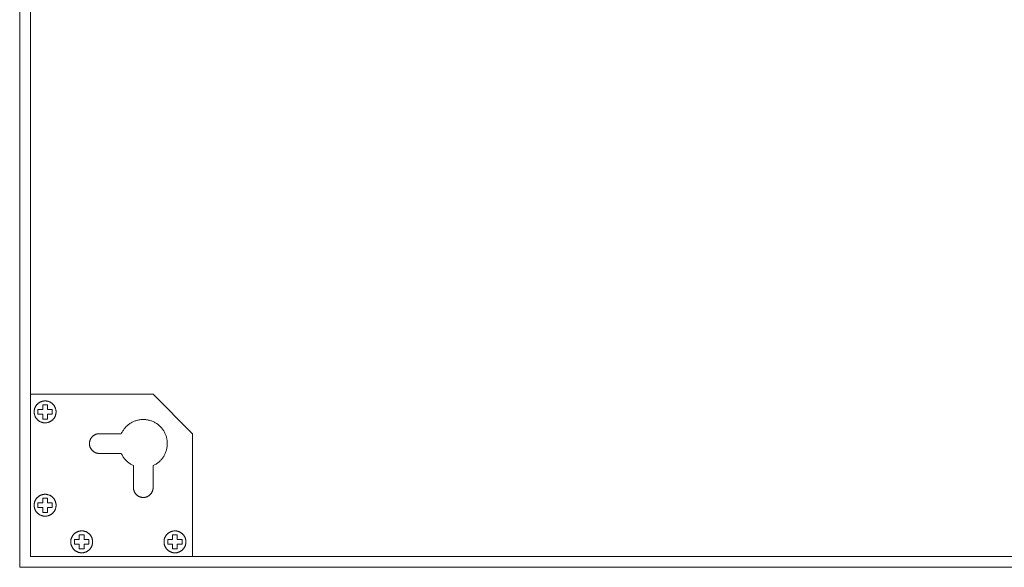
# Model space of a CAD drawing. Header units: millimetres. Extents: x -2430 to -1176, y -900 to 256.
# Tile 2 of 5: x -1626 to -1401, y -744 to -619. Entities that reach past the tile are written whole.
import ezdxf

# ---------------------------------------------------------------- set-up
doc = ezdxf.new("R2010")
doc.units = ezdxf.units.MM
doc.layers.add('Default', color=7, linetype='Continuous', lineweight=15, true_color=0x000000)
doc.layers.add('Make2D$visible$lines', color=7, linetype='Continuous', lineweight=15, true_color=0x000000)

msp = doc.modelspace()

# ---------------------------------------------------------------- linework, layer by layer
at = {"layer": 'Default'}
for p, q in [((-1623.85, 253.54), (-1623.85, -741.46)), ((-1623.85, -704.46), (-1595.85, -704.46)), ((-1622.11, -706.53), (-1622.04, -706.48)), ((-1622.04, -706.48), (-1621.97, -706.43)), ((-1621.97, -706.43), (-1621.9, -706.38)), ((-1621.9, -706.38), (-1621.82, -706.34)), ((-1621.82, -706.34), (-1621.75, -706.29)), ((-1621.75, -706.29), (-1621.67, -706.25)), ((-1621.67, -706.25), (-1621.59, -706.22)), ((-1621.59, -706.22), (-1621.51, -706.18)), ((-1621.51, -706.18), (-1621.43, -706.15)), ((-1621.43, -706.15), (-1621.35, -706.12)), ((-1621.35, -706.12), (-1621.27, -706.09)), ((-1621.27, -706.09), (-1621.18, -706.07)), ((-1621.18, -706.07), (-1621.1, -706.05)), ((-1621.1, -706.05), (-1621.02, -706.03)), ((-1621.02, -706.03), (-1620.93, -706.01)), ((-1620.93, -706.01), (-1620.84, -706)), ((-1620.84, -706), (-1620.76, -705.99)), ((-1620.76, -705.99), (-1620.67, -705.99)), ((-1620.67, -705.99), (-1620.58, -705.98)), ((-1620.58, -705.98), (-1620.5, -705.98)), ((-1620.5, -705.98), (-1620.41, -705.99)), ((-1620.41, -705.99), (-1620.32, -705.99)), ((-1620.32, -705.99), (-1620.24, -706)), ((-1620.24, -706), (-1620.15, -706.01)), ((-1620.15, -706.01), (-1620.07, -706.03)), ((-1620.07, -706.03), (-1619.98, -706.05)), ((-1619.98, -706.05), (-1619.9, -706.07)), ((-1619.9, -706.07), (-1619.81, -706.09)), ((-1619.81, -706.09), (-1619.73, -706.12)), ((-1619.73, -706.12), (-1619.65, -706.15)), ((-1619.65, -706.15), (-1619.57, -706.18)), ((-1619.57, -706.18), (-1619.49, -706.22)), ((-1619.49, -706.22), (-1619.41, -706.25)), ((-1619.41, -706.25), (-1619.34, -706.29)), ((-1619.34, -706.29), (-1619.26, -706.34)), ((-1619.26, -706.34), (-1619.19, -706.38)), ((-1619.19, -706.38), (-1619.11, -706.43)), ((-1619.11, -706.43), (-1619.04, -706.48)), ((-1619.04, -706.48), (-1618.98, -706.53)), ((-1595.85, -704.46), (-1586.85, -713.46)), ((-1623.04, -708.33), (-1623.03, -708.25)), ((-1623.04, -708.42), (-1623.04, -708.33)), ((-1623.04, -708.51), (-1623.04, -708.42)), ((-1623.04, -708.59), (-1623.04, -708.51)), ((-1623.03, -708.68), (-1623.04, -708.59)), ((-1623.03, -708.25), (-1623.02, -708.16)), ((-1623.03, -708.76), (-1623.03, -708.68)), ((-1623.02, -708.16), (-1623.01, -708.07)), ((-1623.01, -708.07), (-1622.99, -707.99)), ((-1622.99, -707.99), (-1622.97, -707.9)), ((-1622.97, -707.9), (-1622.95, -707.82)), ((-1622.95, -707.82), (-1622.93, -707.74)), ((-1622.93, -707.74), (-1622.9, -707.65)), ((-1622.9, -707.65), (-1622.87, -707.57)), ((-1622.87, -707.57), (-1622.84, -707.49)), ((-1622.84, -707.49), (-1622.8, -707.41)), ((-1622.8, -707.41), (-1622.76, -707.33)), ((-1622.76, -707.33), (-1622.72, -707.26)), ((-1622.72, -707.26), (-1622.68, -707.18)), ((-1622.68, -707.18), (-1622.63, -707.11)), ((-1622.63, -707.11), (-1622.58, -707.04)), ((-1622.58, -707.04), (-1622.53, -706.97)), ((-1622.53, -706.97), (-1622.48, -706.9)), ((-1622.48, -706.9), (-1622.42, -706.83)), ((-1622.42, -706.83), (-1622.36, -706.77)), ((-1622.36, -706.77), (-1622.3, -706.71)), ((-1622.3, -706.71), (-1622.24, -706.65)), ((-1622.24, -706.65), (-1622.17, -706.59)), ((-1622.17, -706.59), (-1622.11, -706.53)), ((-1622.17, -709.03), (-1622.17, -707.94)), ((-1622.17, -707.94), (-1621.08, -707.94)), ((-1621.08, -707.94), (-1621.08, -706.86)), ((-1621.08, -706.86), (-1620, -706.86)), ((-1620, -706.86), (-1620, -707.94)), ((-1620, -707.94), (-1618.91, -707.94)), ((-1618.98, -706.53), (-1618.91, -706.59)), ((-1618.91, -706.59), (-1618.84, -706.65)), ((-1618.91, -707.94), (-1618.91, -709.03)), ((-1618.84, -706.65), (-1618.78, -706.71)), ((-1618.78, -706.71), (-1618.72, -706.77)), ((-1618.72, -706.77), (-1618.66, -706.83)), ((-1618.66, -706.83), (-1618.61, -706.9)), ((-1618.61, -706.9), (-1618.55, -706.97)), ((-1618.55, -706.97), (-1618.5, -707.04)), ((-1618.5, -707.04), (-1618.45, -707.11)), ((-1618.45, -707.11), (-1618.41, -707.18)), ((-1618.41, -707.18), (-1618.36, -707.26)), ((-1618.36, -707.26), (-1618.32, -707.33)), ((-1618.32, -707.33), (-1618.28, -707.41)), ((-1618.28, -707.41), (-1618.25, -707.49)), ((-1618.25, -707.49), (-1618.21, -707.57)), ((-1618.21, -707.57), (-1618.18, -707.65)), ((-1618.18, -707.65), (-1618.16, -707.74)), ((-1618.16, -707.74), (-1618.13, -707.82)), ((-1618.13, -707.82), (-1618.11, -707.9)), ((-1618.11, -707.9), (-1618.09, -707.99)), ((-1618.09, -707.99), (-1618.08, -708.07)), ((-1618.08, -708.07), (-1618.06, -708.16)), ((-1618.06, -708.16), (-1618.05, -708.25)), ((-1618.05, -708.68), (-1618.06, -708.76)), ((-1618.05, -708.25), (-1618.05, -708.33)), ((-1618.05, -708.33), (-1618.04, -708.42)), ((-1618.04, -708.59), (-1618.05, -708.68)), ((-1618.04, -708.42), (-1618.04, -708.51)), ((-1618.04, -708.51), (-1618.04, -708.59)), ((-1623.01, -708.85), (-1623.03, -708.76)), ((-1623, -708.94), (-1623.01, -708.85)), ((-1622.98, -709.02), (-1623, -708.94)), ((-1622.96, -709.11), (-1622.98, -709.02)), ((-1622.94, -709.19), (-1622.96, -709.11)), ((-1622.91, -709.27), (-1622.94, -709.19)), ((-1622.88, -709.35), (-1622.91, -709.27)), ((-1622.85, -709.44), (-1622.88, -709.35)), ((-1622.82, -709.51), (-1622.85, -709.44)), ((-1622.78, -709.59), (-1622.82, -709.51)), ((-1622.74, -709.67), (-1622.78, -709.59)), ((-1622.7, -709.75), (-1622.74, -709.67)), ((-1622.65, -709.82), (-1622.7, -709.75)), ((-1622.61, -709.89), (-1622.65, -709.82)), ((-1622.56, -709.96), (-1622.61, -709.89)), ((-1622.5, -710.03), (-1622.56, -709.96)), ((-1622.45, -710.1), (-1622.5, -710.03)), ((-1622.39, -710.16), (-1622.45, -710.1)), ((-1622.33, -710.23), (-1622.39, -710.16)), ((-1622.27, -710.29), (-1622.33, -710.23)), ((-1622.21, -710.35), (-1622.27, -710.29)), ((-1622.14, -710.4), (-1622.21, -710.35)), ((-1621.08, -709.03), (-1622.17, -709.03)), ((-1622.07, -710.46), (-1622.14, -710.4)), ((-1622, -710.51), (-1622.07, -710.46)), ((-1621.93, -710.56), (-1622, -710.51)), ((-1621.86, -710.61), (-1621.93, -710.56)), ((-1621.79, -710.65), (-1621.86, -710.61)), ((-1621.71, -710.69), (-1621.79, -710.65)), ((-1621.63, -710.73), (-1621.71, -710.69)), ((-1621.55, -710.77), (-1621.63, -710.73)), ((-1621.47, -710.8), (-1621.55, -710.77)), ((-1621.39, -710.83), (-1621.47, -710.8)), ((-1621.31, -710.86), (-1621.39, -710.83)), ((-1621.23, -710.89), (-1621.31, -710.86)), ((-1621.14, -710.91), (-1621.23, -710.89)), ((-1621.06, -710.93), (-1621.14, -710.91)), ((-1621.08, -710.11), (-1621.08, -709.03)), ((-1620, -710.11), (-1621.08, -710.11)), ((-1620.97, -710.95), (-1621.06, -710.93)), ((-1620.89, -710.96), (-1620.97, -710.95)), ((-1620.8, -710.97), (-1620.89, -710.96)), ((-1620.71, -710.98), (-1620.8, -710.97)), ((-1620.63, -710.98), (-1620.71, -710.98)), ((-1620.54, -710.98), (-1620.63, -710.98)), ((-1620.45, -710.98), (-1620.54, -710.98)), ((-1620.37, -710.98), (-1620.45, -710.98)), ((-1620.28, -710.97), (-1620.37, -710.98)), ((-1620.2, -710.96), (-1620.28, -710.97)), ((-1620.11, -710.95), (-1620.2, -710.96)), ((-1620.02, -710.93), (-1620.11, -710.95)), ((-1619.94, -710.91), (-1620.02, -710.93)), ((-1618.91, -709.03), (-1620, -709.03)), ((-1620, -709.03), (-1620, -710.11)), ((-1619.86, -710.89), (-1619.94, -710.91)), ((-1619.77, -710.86), (-1619.86, -710.89)), ((-1619.69, -710.83), (-1619.77, -710.86)), ((-1619.61, -710.8), (-1619.69, -710.83)), ((-1619.53, -710.77), (-1619.61, -710.8)), ((-1619.45, -710.73), (-1619.53, -710.77)), ((-1619.37, -710.69), (-1619.45, -710.73)), ((-1619.3, -710.65), (-1619.37, -710.69)), ((-1619.22, -710.61), (-1619.3, -710.65)), ((-1619.15, -710.56), (-1619.22, -710.61)), ((-1619.08, -710.51), (-1619.15, -710.56)), ((-1619.01, -710.46), (-1619.08, -710.51)), ((-1618.94, -710.4), (-1619.01, -710.46)), ((-1618.88, -710.35), (-1618.94, -710.4)), ((-1618.81, -710.29), (-1618.88, -710.35)), ((-1618.75, -710.23), (-1618.81, -710.29)), ((-1618.69, -710.16), (-1618.75, -710.23)), ((-1618.63, -710.1), (-1618.69, -710.16)), ((-1618.58, -710.03), (-1618.63, -710.1)), ((-1618.53, -709.96), (-1618.58, -710.03)), ((-1618.48, -709.89), (-1618.53, -709.96)), ((-1618.43, -709.82), (-1618.48, -709.89)), ((-1618.38, -709.75), (-1618.43, -709.82)), ((-1618.34, -709.67), (-1618.38, -709.75)), ((-1618.3, -709.59), (-1618.34, -709.67)), ((-1618.26, -709.51), (-1618.3, -709.59)), ((-1618.23, -709.44), (-1618.26, -709.51)), ((-1618.2, -709.35), (-1618.23, -709.44)), ((-1618.17, -709.27), (-1618.2, -709.35)), ((-1618.14, -709.19), (-1618.17, -709.27)), ((-1618.12, -709.11), (-1618.14, -709.19)), ((-1618.1, -709.02), (-1618.12, -709.11)), ((-1618.08, -708.94), (-1618.1, -709.02)), ((-1618.07, -708.85), (-1618.08, -708.94)), ((-1618.06, -708.76), (-1618.07, -708.85)), ((-1600.85, -710.95), (-1601.02, -711.05)), ((-1600.68, -710.86), (-1600.85, -710.95)), ((-1600.51, -710.77), (-1600.68, -710.86)), ((-1600.34, -710.69), (-1600.51, -710.77)), ((-1600.16, -710.62), (-1600.34, -710.69)), ((-1599.98, -710.55), (-1600.16, -710.62)), ((-1599.8, -710.49), (-1599.98, -710.55)), ((-1599.62, -710.43), (-1599.8, -710.49)), ((-1599.43, -710.38), (-1599.62, -710.43)), ((-1599.25, -710.34), (-1599.43, -710.38)), ((-1599.06, -710.3), (-1599.25, -710.34)), ((-1598.87, -710.27), (-1599.06, -710.3)), ((-1598.68, -710.25), (-1598.87, -710.27)), ((-1598.49, -710.23), (-1598.68, -710.25)), ((-1598.3, -710.22), (-1598.49, -710.23)), ((-1598.1, -710.22), (-1598.3, -710.22)), ((-1597.91, -710.22), (-1598.1, -710.22)), ((-1597.72, -710.23), (-1597.91, -710.22)), ((-1597.53, -710.25), (-1597.72, -710.23)), ((-1597.34, -710.27), (-1597.53, -710.25)), ((-1597.15, -710.3), (-1597.34, -710.27)), ((-1596.96, -710.34), (-1597.15, -710.3)), ((-1596.78, -710.38), (-1596.96, -710.34)), ((-1596.59, -710.43), (-1596.78, -710.38)), ((-1596.41, -710.49), (-1596.59, -710.43)), ((-1596.23, -710.55), (-1596.41, -710.49)), ((-1596.05, -710.62), (-1596.23, -710.55)), ((-1595.87, -710.69), (-1596.05, -710.62)), ((-1595.7, -710.77), (-1595.87, -710.69)), ((-1595.53, -710.86), (-1595.7, -710.77)), ((-1595.36, -710.96), (-1595.53, -710.86)), ((-1595.19, -711.05), (-1595.36, -710.96)), ((-1602.96, -713.13), (-1603.05, -713.3)), ((-1602.87, -712.96), (-1602.96, -713.13)), ((-1602.77, -712.8), (-1602.87, -712.96)), ((-1602.66, -712.63), (-1602.77, -712.8)), ((-1602.55, -712.48), (-1602.66, -712.63)), ((-1602.44, -712.32), (-1602.55, -712.48)), ((-1602.32, -712.18), (-1602.44, -712.32)), ((-1602.19, -712.03), (-1602.32, -712.18)), ((-1602.06, -711.89), (-1602.19, -712.03)), ((-1601.92, -711.76), (-1602.06, -711.89)), ((-1601.78, -711.63), (-1601.92, -711.76)), ((-1601.64, -711.5), (-1601.78, -711.63)), ((-1601.49, -711.38), (-1601.64, -711.5)), ((-1601.34, -711.26), (-1601.49, -711.38)), ((-1601.18, -711.15), (-1601.34, -711.26)), ((-1601.02, -711.05), (-1601.18, -711.15)), ((-1595.03, -711.16), (-1595.19, -711.05)), ((-1594.87, -711.27), (-1595.03, -711.16)), ((-1594.72, -711.38), (-1594.87, -711.27)), ((-1594.57, -711.5), (-1594.72, -711.38)), ((-1594.43, -711.63), (-1594.57, -711.5)), ((-1594.29, -711.76), (-1594.43, -711.63)), ((-1594.15, -711.9), (-1594.29, -711.76)), ((-1594.02, -712.04), (-1594.15, -711.9)), ((-1593.9, -712.18), (-1594.02, -712.04)), ((-1593.77, -712.33), (-1593.9, -712.18)), ((-1593.66, -712.48), (-1593.77, -712.33)), ((-1593.55, -712.64), (-1593.66, -712.48)), ((-1593.44, -712.8), (-1593.55, -712.64)), ((-1593.35, -712.97), (-1593.44, -712.8)), ((-1593.25, -713.13), (-1593.35, -712.97)), ((-1593.17, -713.31), (-1593.25, -713.13)), ((-1610.4, -715.52), (-1610.39, -715.45)), ((-1610.39, -715.45), (-1610.38, -715.37)), ((-1610.38, -715.37), (-1610.37, -715.29)), ((-1610.37, -715.29), (-1610.35, -715.22)), ((-1610.35, -715.22), (-1610.33, -715.14)), ((-1610.33, -715.14), (-1610.31, -715.07)), ((-1610.31, -715.07), (-1610.29, -714.99)), ((-1610.29, -714.99), (-1610.26, -714.92)), ((-1610.26, -714.92), (-1610.23, -714.85)), ((-1610.23, -714.85), (-1610.2, -714.78)), ((-1610.2, -714.78), (-1610.17, -714.71)), ((-1610.17, -714.71), (-1610.13, -714.64)), ((-1610.13, -714.64), (-1610.09, -714.57)), ((-1610.09, -714.57), (-1610.05, -714.51)), ((-1610.05, -714.51), (-1610.01, -714.44)), ((-1610.01, -714.44), (-1609.96, -714.38)), ((-1609.96, -714.38), (-1609.92, -714.32)), ((-1609.92, -714.32), (-1609.87, -714.26)), ((-1609.87, -714.26), (-1609.82, -714.2)), ((-1609.82, -714.2), (-1609.76, -714.14)), ((-1609.76, -714.14), (-1609.71, -714.09)), ((-1609.71, -714.09), (-1609.65, -714.04)), ((-1609.65, -714.04), (-1609.59, -713.99)), ((-1609.59, -713.99), (-1609.53, -713.94)), ((-1609.53, -713.94), (-1609.47, -713.89)), ((-1609.47, -713.89), (-1609.4, -713.85)), ((-1609.4, -713.85), (-1609.34, -713.81)), ((-1609.34, -713.81), (-1609.27, -713.77)), ((-1609.27, -713.77), (-1609.2, -713.73)), ((-1609.2, -713.73), (-1609.14, -713.69)), ((-1609.14, -713.69), (-1609.07, -713.66)), ((-1609.07, -713.66), (-1608.99, -713.63)), ((-1608.99, -713.63), (-1608.92, -713.6)), ((-1608.92, -713.6), (-1608.85, -713.58)), ((-1608.85, -713.58), (-1608.77, -713.56)), ((-1608.77, -713.56), (-1608.7, -713.54)), ((-1608.7, -713.54), (-1608.62, -713.52)), ((-1608.62, -713.52), (-1608.55, -713.5)), ((-1608.55, -713.5), (-1608.47, -713.49)), ((-1608.47, -713.49), (-1608.39, -713.48)), ((-1608.39, -713.48), (-1608.32, -713.48)), ((-1608.32, -713.48), (-1608.24, -713.47)), ((-1608.24, -713.47), (-1608.16, -713.47)), ((-1608.16, -713.47), (-1603.13, -713.47)), ((-1603.05, -713.3), (-1603.13, -713.47)), ((-1593.08, -713.48), (-1593.17, -713.31)), ((-1593.01, -713.66), (-1593.08, -713.48)), ((-1592.94, -713.83), (-1593.01, -713.66)), ((-1592.88, -714.02), (-1592.94, -713.83)), ((-1592.82, -714.2), (-1592.88, -714.02)), ((-1592.77, -714.38), (-1592.82, -714.2)), ((-1592.73, -714.57), (-1592.77, -714.38)), ((-1592.69, -714.76), (-1592.73, -714.57)), ((-1592.66, -714.95), (-1592.69, -714.76)), ((-1592.64, -715.14), (-1592.66, -714.95)), ((-1592.62, -715.33), (-1592.64, -715.14)), ((-1592.61, -715.52), (-1592.62, -715.33)), ((-1586.85, -741.46), (-1586.85, -713.46)), ((-1610.41, -715.68), (-1610.4, -715.6)), ((-1610.41, -715.76), (-1610.41, -715.68)), ((-1610.4, -715.83), (-1610.41, -715.76)), ((-1610.4, -715.6), (-1610.4, -715.52)), ((-1610.4, -715.91), (-1610.4, -715.83)), ((-1610.39, -715.99), (-1610.4, -715.91)), ((-1610.38, -716.07), (-1610.39, -715.99)), ((-1610.37, -716.14), (-1610.38, -716.07)), ((-1610.35, -716.22), (-1610.37, -716.14)), ((-1610.33, -716.29), (-1610.35, -716.22)), ((-1610.31, -716.37), (-1610.33, -716.29)), ((-1610.29, -716.44), (-1610.31, -716.37)), ((-1610.26, -716.51), (-1610.29, -716.44)), ((-1610.23, -716.59), (-1610.26, -716.51)), ((-1610.2, -716.66), (-1610.23, -716.59)), ((-1610.17, -716.73), (-1610.2, -716.66)), ((-1610.13, -716.8), (-1610.17, -716.73)), ((-1610.09, -716.86), (-1610.13, -716.8)), ((-1610.05, -716.93), (-1610.09, -716.86)), ((-1610.01, -716.99), (-1610.05, -716.93)), ((-1609.96, -717.06), (-1610.01, -716.99)), ((-1609.92, -717.12), (-1609.96, -717.06)), ((-1609.87, -717.18), (-1609.92, -717.12)), ((-1609.82, -717.24), (-1609.87, -717.18)), ((-1609.76, -717.29), (-1609.82, -717.24)), ((-1609.71, -717.35), (-1609.76, -717.29)), ((-1609.65, -717.4), (-1609.71, -717.35)), ((-1609.59, -717.45), (-1609.65, -717.4)), ((-1609.53, -717.5), (-1609.59, -717.45)), ((-1609.47, -717.54), (-1609.53, -717.5)), ((-1609.4, -717.59), (-1609.47, -717.54)), ((-1609.34, -717.63), (-1609.4, -717.59)), ((-1609.27, -717.67), (-1609.34, -717.63)), ((-1609.2, -717.71), (-1609.27, -717.67)), ((-1609.14, -717.74), (-1609.2, -717.71)), ((-1609.07, -717.77), (-1609.14, -717.74)), ((-1593.01, -717.77), (-1592.94, -717.59)), ((-1592.94, -717.59), (-1592.88, -717.41)), ((-1592.88, -717.41), (-1592.82, -717.23)), ((-1592.82, -717.23), (-1592.77, -717.04)), ((-1592.77, -717.04), (-1592.73, -716.86)), ((-1592.73, -716.86), (-1592.69, -716.67)), ((-1592.69, -716.67), (-1592.66, -716.48)), ((-1592.66, -716.48), (-1592.64, -716.29)), ((-1592.64, -716.29), (-1592.62, -716.1)), ((-1592.62, -716.1), (-1592.61, -715.91)), ((-1592.61, -715.71), (-1592.61, -715.52)), ((-1592.61, -715.91), (-1592.61, -715.71)), ((-1608.99, -717.8), (-1609.07, -717.77)), ((-1608.92, -717.83), (-1608.99, -717.8)), ((-1608.85, -717.86), (-1608.92, -717.83)), ((-1608.77, -717.88), (-1608.85, -717.86)), ((-1608.7, -717.9), (-1608.77, -717.88)), ((-1608.62, -717.92), (-1608.7, -717.9)), ((-1608.55, -717.93), (-1608.62, -717.92)), ((-1608.47, -717.94), (-1608.55, -717.93)), ((-1608.39, -717.95), (-1608.47, -717.94)), ((-1608.32, -717.96), (-1608.39, -717.95)), ((-1608.24, -717.96), (-1608.32, -717.96)), ((-1608.16, -717.96), (-1608.24, -717.96)), ((-1603.13, -717.96), (-1608.16, -717.96)), ((-1603.13, -717.96), (-1603.05, -718.14)), ((-1603.05, -718.14), (-1602.96, -718.31)), ((-1602.96, -718.31), (-1602.87, -718.47)), ((-1602.87, -718.47), (-1602.77, -718.64)), ((-1602.77, -718.64), (-1602.67, -718.8)), ((-1602.67, -718.8), (-1602.56, -718.95)), ((-1602.56, -718.95), (-1602.44, -719.11)), ((-1602.44, -719.11), (-1602.32, -719.25)), ((-1602.32, -719.25), (-1602.19, -719.4)), ((-1602.19, -719.4), (-1602.06, -719.54)), ((-1602.06, -719.54), (-1601.93, -719.67)), ((-1601.93, -719.67), (-1601.79, -719.8)), ((-1601.79, -719.8), (-1601.65, -719.93)), ((-1601.65, -719.93), (-1601.5, -720.05)), ((-1594.72, -720.05), (-1594.57, -719.93)), ((-1594.57, -719.93), (-1594.42, -719.8)), ((-1594.42, -719.8), (-1594.28, -719.67)), ((-1594.28, -719.67), (-1594.15, -719.53)), ((-1594.15, -719.53), (-1594.02, -719.39)), ((-1594.02, -719.39), (-1593.89, -719.25)), ((-1593.89, -719.25), (-1593.77, -719.1)), ((-1593.77, -719.1), (-1593.65, -718.94)), ((-1593.65, -718.94), (-1593.54, -718.79)), ((-1593.54, -718.79), (-1593.44, -718.63)), ((-1593.44, -718.63), (-1593.34, -718.46)), ((-1593.34, -718.46), (-1593.25, -718.29)), ((-1593.25, -718.29), (-1593.16, -718.12)), ((-1593.16, -718.12), (-1593.08, -717.95)), ((-1593.08, -717.95), (-1593.01, -717.77)), ((-1601.5, -720.05), (-1601.34, -720.16)), ((-1601.34, -720.16), (-1601.19, -720.27)), ((-1601.19, -720.27), (-1601.03, -720.38)), ((-1601.03, -720.38), (-1600.86, -720.48)), ((-1600.86, -720.48), (-1600.7, -720.57)), ((-1600.7, -720.57), (-1600.53, -720.66)), ((-1600.53, -720.66), (-1600.35, -720.74)), ((-1600.35, -720.74), (-1600.35, -725.77)), ((-1595.86, -720.74), (-1595.69, -720.66)), ((-1595.86, -725.77), (-1595.86, -720.74)), ((-1595.69, -720.66), (-1595.52, -720.57)), ((-1595.52, -720.57), (-1595.35, -720.48)), ((-1595.35, -720.48), (-1595.19, -720.38)), ((-1595.19, -720.38), (-1595.03, -720.27)), ((-1595.03, -720.27), (-1594.87, -720.16)), ((-1594.87, -720.16), (-1594.72, -720.05)), ((-1600.35, -725.77), (-1600.35, -725.85)), ((-1600.35, -725.85), (-1600.35, -725.92)), ((-1600.35, -725.92), (-1600.34, -726)), ((-1600.34, -726), (-1600.33, -726.08)), ((-1600.33, -726.08), (-1600.32, -726.16)), ((-1600.32, -726.16), (-1600.31, -726.23)), ((-1600.31, -726.23), (-1600.29, -726.31)), ((-1600.29, -726.31), (-1600.27, -726.38)), ((-1600.27, -726.38), (-1600.25, -726.46)), ((-1600.25, -726.46), (-1600.22, -726.53)), ((-1600.22, -726.53), (-1600.19, -726.6)), ((-1600.19, -726.6), (-1600.16, -726.67)), ((-1600.16, -726.67), (-1600.13, -726.74)), ((-1600.13, -726.74), (-1600.1, -726.81)), ((-1596.12, -726.81), (-1596.08, -726.74)), ((-1596.08, -726.74), (-1596.05, -726.67)), ((-1596.05, -726.67), (-1596.02, -726.6)), ((-1596.02, -726.6), (-1595.99, -726.53)), ((-1595.99, -726.53), (-1595.97, -726.46)), ((-1595.97, -726.46), (-1595.95, -726.38)), ((-1595.95, -726.38), (-1595.93, -726.31)), ((-1595.93, -726.31), (-1595.91, -726.23)), ((-1595.91, -726.23), (-1595.9, -726.16)), ((-1595.9, -726.16), (-1595.88, -726.08)), ((-1595.88, -726.08), (-1595.87, -726)), ((-1595.87, -725.92), (-1595.86, -725.85)), ((-1595.87, -726), (-1595.87, -725.92)), ((-1595.86, -725.85), (-1595.86, -725.77)), ((-1622.93, -729.05), (-1622.9, -728.96)), ((-1622.9, -728.96), (-1622.87, -728.88)), ((-1622.87, -728.88), (-1622.84, -728.8)), ((-1622.84, -728.8), (-1622.8, -728.72)), ((-1622.8, -728.72), (-1622.76, -728.65)), ((-1622.76, -728.65), (-1622.72, -728.57)), ((-1622.72, -728.57), (-1622.68, -728.49)), ((-1622.68, -728.49), (-1622.63, -728.42)), ((-1622.63, -728.42), (-1622.58, -728.35)), ((-1622.58, -728.35), (-1622.53, -728.28)), ((-1622.53, -728.28), (-1622.48, -728.21)), ((-1622.48, -728.21), (-1622.42, -728.14)), ((-1622.42, -728.14), (-1622.36, -728.08)), ((-1622.36, -728.08), (-1622.3, -728.02)), ((-1622.3, -728.02), (-1622.24, -727.96)), ((-1622.24, -727.96), (-1622.17, -727.9)), ((-1622.17, -727.9), (-1622.11, -727.84)), ((-1622.11, -727.84), (-1622.04, -727.79)), ((-1622.04, -727.79), (-1621.97, -727.74)), ((-1621.97, -727.74), (-1621.9, -727.69)), ((-1621.9, -727.69), (-1621.82, -727.65)), ((-1621.82, -727.65), (-1621.75, -727.6)), ((-1621.75, -727.6), (-1621.67, -727.56)), ((-1621.67, -727.56), (-1621.59, -727.53)), ((-1621.59, -727.53), (-1621.51, -727.49)), ((-1621.51, -727.49), (-1621.43, -727.46)), ((-1621.43, -727.46), (-1621.35, -727.43)), ((-1621.35, -727.43), (-1621.27, -727.4)), ((-1621.27, -727.4), (-1621.18, -727.38)), ((-1621.18, -727.38), (-1621.1, -727.36)), ((-1621.1, -727.36), (-1621.02, -727.34)), ((-1621.08, -729.25), (-1621.08, -728.17)), ((-1621.08, -728.17), (-1620, -728.17)), ((-1621.02, -727.34), (-1620.93, -727.32)), ((-1620.93, -727.32), (-1620.84, -727.31)), ((-1620.84, -727.31), (-1620.76, -727.3)), ((-1620.76, -727.3), (-1620.67, -727.3)), ((-1620.67, -727.3), (-1620.58, -727.29)), ((-1620.58, -727.29), (-1620.5, -727.29)), ((-1620.5, -727.29), (-1620.41, -727.3)), ((-1620.41, -727.3), (-1620.32, -727.3)), ((-1620.32, -727.3), (-1620.24, -727.31)), ((-1620.24, -727.31), (-1620.15, -727.32)), ((-1620.15, -727.32), (-1620.07, -727.34)), ((-1620.07, -727.34), (-1619.98, -727.36)), ((-1620, -728.17), (-1620, -729.25)), ((-1619.98, -727.36), (-1619.9, -727.38)), ((-1619.9, -727.38), (-1619.81, -727.4)), ((-1619.81, -727.4), (-1619.73, -727.43)), ((-1619.73, -727.43), (-1619.65, -727.46)), ((-1619.65, -727.46), (-1619.57, -727.49)), ((-1619.57, -727.49), (-1619.49, -727.53)), ((-1619.49, -727.53), (-1619.41, -727.56)), ((-1619.41, -727.56), (-1619.34, -727.6)), ((-1619.34, -727.6), (-1619.26, -727.65)), ((-1619.26, -727.65), (-1619.19, -727.69)), ((-1619.19, -727.69), (-1619.11, -727.74)), ((-1619.11, -727.74), (-1619.04, -727.79)), ((-1619.04, -727.79), (-1618.98, -727.84)), ((-1618.98, -727.84), (-1618.91, -727.9)), ((-1618.91, -727.9), (-1618.84, -727.96)), ((-1618.84, -727.96), (-1618.78, -728.02)), ((-1618.78, -728.02), (-1618.72, -728.08)), ((-1618.72, -728.08), (-1618.66, -728.14)), ((-1618.66, -728.14), (-1618.61, -728.21)), ((-1618.61, -728.21), (-1618.55, -728.28)), ((-1618.55, -728.28), (-1618.5, -728.35)), ((-1618.5, -728.35), (-1618.45, -728.42)), ((-1618.45, -728.42), (-1618.41, -728.49)), ((-1618.41, -728.49), (-1618.36, -728.57)), ((-1618.36, -728.57), (-1618.32, -728.65)), ((-1618.32, -728.65), (-1618.28, -728.72)), ((-1618.28, -728.72), (-1618.25, -728.8)), ((-1618.25, -728.8), (-1618.21, -728.88)), ((-1618.21, -728.88), (-1618.18, -728.96)), ((-1618.18, -728.96), (-1618.16, -729.05)), ((-1600.1, -726.81), (-1600.06, -726.88)), ((-1600.06, -726.88), (-1600.02, -726.95)), ((-1600.02, -726.95), (-1599.98, -727.01)), ((-1599.98, -727.01), (-1599.93, -727.08)), ((-1599.93, -727.08), (-1599.89, -727.14)), ((-1599.89, -727.14), (-1599.84, -727.2)), ((-1599.84, -727.2), (-1599.79, -727.26)), ((-1599.79, -727.26), (-1599.74, -727.32)), ((-1599.74, -727.32), (-1599.68, -727.37)), ((-1599.68, -727.37), (-1599.63, -727.43)), ((-1599.63, -727.43), (-1599.57, -727.48)), ((-1599.57, -727.48), (-1599.51, -727.53)), ((-1599.51, -727.53), (-1599.45, -727.57)), ((-1599.45, -727.57), (-1599.38, -727.62)), ((-1599.38, -727.62), (-1599.32, -727.66)), ((-1599.32, -727.66), (-1599.25, -727.7)), ((-1599.25, -727.7), (-1599.19, -727.74)), ((-1599.19, -727.74), (-1599.12, -727.78)), ((-1599.12, -727.78), (-1599.05, -727.81)), ((-1599.05, -727.81), (-1598.98, -727.84)), ((-1598.98, -727.84), (-1598.9, -727.87)), ((-1598.9, -727.87), (-1598.83, -727.9)), ((-1598.83, -727.9), (-1598.76, -727.92)), ((-1598.76, -727.92), (-1598.68, -727.94)), ((-1598.68, -727.94), (-1598.61, -727.96)), ((-1598.61, -727.96), (-1598.53, -727.98)), ((-1598.53, -727.98), (-1598.46, -727.99)), ((-1598.46, -727.99), (-1598.38, -728)), ((-1598.38, -728), (-1598.3, -728.01)), ((-1598.3, -728.01), (-1598.22, -728.01)), ((-1598.22, -728.01), (-1598.15, -728.02)), ((-1598.15, -728.02), (-1598.07, -728.02)), ((-1598.07, -728.02), (-1597.99, -728.01)), ((-1597.99, -728.01), (-1597.91, -728.01)), ((-1597.91, -728.01), (-1597.84, -728)), ((-1597.84, -728), (-1597.76, -727.99)), ((-1597.76, -727.99), (-1597.68, -727.98)), ((-1597.68, -727.98), (-1597.61, -727.96)), ((-1597.61, -727.96), (-1597.53, -727.94)), ((-1597.53, -727.94), (-1597.46, -727.92)), ((-1597.46, -727.92), (-1597.38, -727.9)), ((-1597.38, -727.9), (-1597.31, -727.87)), ((-1597.31, -727.87), (-1597.24, -727.84)), ((-1597.24, -727.84), (-1597.17, -727.81)), ((-1597.17, -727.81), (-1597.1, -727.78)), ((-1597.1, -727.78), (-1597.03, -727.74)), ((-1597.03, -727.74), (-1596.96, -727.7)), ((-1596.96, -727.7), (-1596.9, -727.66)), ((-1596.9, -727.66), (-1596.83, -727.62)), ((-1596.83, -727.62), (-1596.77, -727.57)), ((-1596.77, -727.57), (-1596.71, -727.53)), ((-1596.71, -727.53), (-1596.65, -727.48)), ((-1596.65, -727.48), (-1596.59, -727.43)), ((-1596.59, -727.43), (-1596.53, -727.37)), ((-1596.53, -727.37), (-1596.48, -727.32)), ((-1596.48, -727.32), (-1596.43, -727.26)), ((-1596.43, -727.26), (-1596.38, -727.2)), ((-1596.38, -727.2), (-1596.33, -727.14)), ((-1596.33, -727.14), (-1596.28, -727.08)), ((-1596.28, -727.08), (-1596.24, -727.01)), ((-1596.24, -727.01), (-1596.2, -726.95)), ((-1596.2, -726.95), (-1596.16, -726.88)), ((-1596.16, -726.88), (-1596.12, -726.81)), ((-1623.04, -729.64), (-1623.03, -729.56)), ((-1623.04, -729.73), (-1623.04, -729.64)), ((-1623.04, -729.82), (-1623.04, -729.73)), ((-1623.04, -729.9), (-1623.04, -729.82)), ((-1623.03, -729.99), (-1623.04, -729.9)), ((-1623.03, -729.56), (-1623.02, -729.47)), ((-1623.03, -730.07), (-1623.03, -729.99)), ((-1623.01, -730.16), (-1623.03, -730.07)), ((-1623.02, -729.47), (-1623.01, -729.38)), ((-1623.01, -729.38), (-1622.99, -729.3)), ((-1623, -730.25), (-1623.01, -730.16)), ((-1622.98, -730.33), (-1623, -730.25)), ((-1622.99, -729.3), (-1622.97, -729.21)), ((-1622.96, -730.42), (-1622.98, -730.33)), ((-1622.97, -729.21), (-1622.95, -729.13)), ((-1622.94, -730.5), (-1622.96, -730.42)), ((-1622.95, -729.13), (-1622.93, -729.05)), ((-1622.91, -730.58), (-1622.94, -730.5)), ((-1622.88, -730.66), (-1622.91, -730.58)), ((-1622.85, -730.75), (-1622.88, -730.66)), ((-1622.82, -730.82), (-1622.85, -730.75)), ((-1622.78, -730.9), (-1622.82, -730.82)), ((-1622.74, -730.98), (-1622.78, -730.9)), ((-1622.7, -731.06), (-1622.74, -730.98)), ((-1622.65, -731.13), (-1622.7, -731.06)), ((-1622.61, -731.2), (-1622.65, -731.13)), ((-1622.56, -731.27), (-1622.61, -731.2)), ((-1622.17, -730.34), (-1622.17, -729.25)), ((-1622.17, -729.25), (-1621.08, -729.25)), ((-1621.08, -730.34), (-1622.17, -730.34)), ((-1621.08, -731.42), (-1621.08, -730.34)), ((-1620, -729.25), (-1618.91, -729.25)), ((-1618.91, -730.34), (-1620, -730.34)), ((-1620, -730.34), (-1620, -731.42)), ((-1618.91, -729.25), (-1618.91, -730.34)), ((-1618.48, -731.2), (-1618.53, -731.27)), ((-1618.43, -731.13), (-1618.48, -731.2)), ((-1618.38, -731.06), (-1618.43, -731.13)), ((-1618.34, -730.98), (-1618.38, -731.06)), ((-1618.3, -730.9), (-1618.34, -730.98)), ((-1618.26, -730.82), (-1618.3, -730.9)), ((-1618.23, -730.75), (-1618.26, -730.82)), ((-1618.2, -730.66), (-1618.23, -730.75)), ((-1618.17, -730.58), (-1618.2, -730.66)), ((-1618.14, -730.5), (-1618.17, -730.58)), ((-1618.16, -729.05), (-1618.13, -729.13)), ((-1618.12, -730.42), (-1618.14, -730.5)), ((-1618.13, -729.13), (-1618.11, -729.21)), ((-1618.1, -730.33), (-1618.12, -730.42)), ((-1618.11, -729.21), (-1618.09, -729.3)), ((-1618.08, -730.25), (-1618.1, -730.33)), ((-1618.09, -729.3), (-1618.08, -729.38)), ((-1618.08, -729.38), (-1618.06, -729.47)), ((-1618.07, -730.16), (-1618.08, -730.25)), ((-1618.06, -730.07), (-1618.07, -730.16)), ((-1618.06, -729.47), (-1618.05, -729.56)), ((-1618.05, -729.99), (-1618.06, -730.07)), ((-1618.05, -729.56), (-1618.05, -729.64)), ((-1618.05, -729.64), (-1618.04, -729.73)), ((-1618.04, -729.9), (-1618.05, -729.99)), ((-1618.04, -729.73), (-1618.04, -729.82)), ((-1618.04, -729.82), (-1618.04, -729.9)), ((-1622.5, -731.34), (-1622.56, -731.27)), ((-1622.45, -731.41), (-1622.5, -731.34)), ((-1622.39, -731.47), (-1622.45, -731.41)), ((-1622.33, -731.54), (-1622.39, -731.47)), ((-1622.27, -731.6), (-1622.33, -731.54)), ((-1622.21, -731.66), (-1622.27, -731.6)), ((-1622.14, -731.71), (-1622.21, -731.66)), ((-1622.07, -731.77), (-1622.14, -731.71)), ((-1622, -731.82), (-1622.07, -731.77)), ((-1621.93, -731.87), (-1622, -731.82)), ((-1621.86, -731.92), (-1621.93, -731.87)), ((-1621.79, -731.96), (-1621.86, -731.92)), ((-1621.71, -732), (-1621.79, -731.96)), ((-1621.63, -732.04), (-1621.71, -732)), ((-1621.55, -732.08), (-1621.63, -732.04)), ((-1621.47, -732.11), (-1621.55, -732.08)), ((-1621.39, -732.14), (-1621.47, -732.11)), ((-1621.31, -732.17), (-1621.39, -732.14)), ((-1621.23, -732.2), (-1621.31, -732.17)), ((-1621.14, -732.22), (-1621.23, -732.2)), ((-1621.06, -732.24), (-1621.14, -732.22)), ((-1620, -731.42), (-1621.08, -731.42)), ((-1620.97, -732.26), (-1621.06, -732.24)), ((-1620.89, -732.27), (-1620.97, -732.26)), ((-1620.8, -732.28), (-1620.89, -732.27)), ((-1620.71, -732.29), (-1620.8, -732.28)), ((-1620.63, -732.29), (-1620.71, -732.29)), ((-1620.54, -732.29), (-1620.63, -732.29)), ((-1620.45, -732.29), (-1620.54, -732.29)), ((-1620.37, -732.29), (-1620.45, -732.29)), ((-1620.28, -732.28), (-1620.37, -732.29)), ((-1620.2, -732.27), (-1620.28, -732.28)), ((-1620.11, -732.26), (-1620.2, -732.27)), ((-1620.02, -732.24), (-1620.11, -732.26)), ((-1619.94, -732.22), (-1620.02, -732.24)), ((-1619.86, -732.2), (-1619.94, -732.22)), ((-1619.77, -732.17), (-1619.86, -732.2)), ((-1619.69, -732.14), (-1619.77, -732.17)), ((-1619.61, -732.11), (-1619.69, -732.14)), ((-1619.53, -732.08), (-1619.61, -732.11)), ((-1619.45, -732.04), (-1619.53, -732.08)), ((-1619.37, -732), (-1619.45, -732.04)), ((-1619.3, -731.96), (-1619.37, -732)), ((-1619.22, -731.92), (-1619.3, -731.96)), ((-1619.15, -731.87), (-1619.22, -731.92)), ((-1619.08, -731.82), (-1619.15, -731.87)), ((-1619.01, -731.77), (-1619.08, -731.82)), ((-1618.94, -731.71), (-1619.01, -731.77)), ((-1618.88, -731.66), (-1618.94, -731.71)), ((-1618.81, -731.6), (-1618.88, -731.66)), ((-1618.75, -731.54), (-1618.81, -731.6)), ((-1618.69, -731.47), (-1618.75, -731.54)), ((-1618.63, -731.41), (-1618.69, -731.47)), ((-1618.58, -731.34), (-1618.63, -731.41)), ((-1618.53, -731.27), (-1618.58, -731.34)), ((-1612.81, -735.73), (-1612.89, -735.75)), ((-1612.72, -735.71), (-1612.81, -735.73)), ((-1612.64, -735.69), (-1612.72, -735.71)), ((-1612.55, -735.68), (-1612.64, -735.69)), ((-1612.47, -735.67), (-1612.55, -735.68)), ((-1612.38, -735.66), (-1612.47, -735.67)), ((-1612.29, -735.65), (-1612.38, -735.66)), ((-1612.21, -735.65), (-1612.29, -735.65)), ((-1612.12, -735.65), (-1612.21, -735.65)), ((-1612.03, -735.66), (-1612.12, -735.65)), ((-1611.95, -735.66), (-1612.03, -735.66)), ((-1611.86, -735.67), (-1611.95, -735.66)), ((-1611.77, -735.68), (-1611.86, -735.67)), ((-1611.69, -735.7), (-1611.77, -735.68)), ((-1611.6, -735.72), (-1611.69, -735.7)), ((-1611.52, -735.74), (-1611.6, -735.72)), ((-1611.44, -735.76), (-1611.52, -735.74)), ((-1591.5, -735.73), (-1591.58, -735.75)), ((-1591.41, -735.71), (-1591.5, -735.73)), ((-1591.33, -735.69), (-1591.41, -735.71)), ((-1591.24, -735.68), (-1591.33, -735.69)), ((-1591.16, -735.67), (-1591.24, -735.68)), ((-1591.07, -735.66), (-1591.16, -735.67)), ((-1590.98, -735.65), (-1591.07, -735.66)), ((-1590.9, -735.65), (-1590.98, -735.65)), ((-1590.81, -735.65), (-1590.9, -735.65)), ((-1590.72, -735.66), (-1590.81, -735.65)), ((-1590.64, -735.66), (-1590.72, -735.66)), ((-1590.55, -735.67), (-1590.64, -735.66)), ((-1590.46, -735.68), (-1590.55, -735.67)), ((-1590.38, -735.7), (-1590.46, -735.68)), ((-1590.29, -735.72), (-1590.38, -735.7)), ((-1590.21, -735.74), (-1590.29, -735.72)), ((-1590.13, -735.76), (-1590.21, -735.74)), ((-1614.67, -737.89), (-1614.68, -737.98)), ((-1614.68, -737.98), (-1614.68, -738.06)), ((-1614.66, -737.8), (-1614.67, -737.89)), ((-1614.65, -737.72), (-1614.66, -737.8)), ((-1614.63, -737.63), (-1614.65, -737.72)), ((-1614.61, -737.55), (-1614.63, -737.63)), ((-1614.59, -737.47), (-1614.61, -737.55)), ((-1614.56, -737.38), (-1614.59, -737.47)), ((-1614.54, -737.3), (-1614.56, -737.38)), ((-1614.5, -737.22), (-1614.54, -737.3)), ((-1614.47, -737.14), (-1614.5, -737.22)), ((-1614.43, -737.06), (-1614.47, -737.14)), ((-1614.39, -736.98), (-1614.43, -737.06)), ((-1614.35, -736.91), (-1614.39, -736.98)), ((-1614.31, -736.83), (-1614.35, -736.91)), ((-1614.26, -736.76), (-1614.31, -736.83)), ((-1614.21, -736.69), (-1614.26, -736.76)), ((-1614.16, -736.62), (-1614.21, -736.69)), ((-1614.11, -736.55), (-1614.16, -736.62)), ((-1614.05, -736.49), (-1614.11, -736.55)), ((-1613.99, -736.42), (-1614.05, -736.49)), ((-1613.93, -736.36), (-1613.99, -736.42)), ((-1613.87, -736.3), (-1613.93, -736.36)), ((-1613.8, -736.24), (-1613.87, -736.3)), ((-1612.73, -737.61), (-1613.81, -737.61)), ((-1613.81, -737.61), (-1613.81, -738.69)), ((-1613.73, -736.19), (-1613.8, -736.24)), ((-1613.66, -736.14), (-1613.73, -736.19)), ((-1613.59, -736.09), (-1613.66, -736.14)), ((-1613.52, -736.04), (-1613.59, -736.09)), ((-1613.45, -735.99), (-1613.52, -736.04)), ((-1613.37, -735.95), (-1613.45, -735.99)), ((-1613.29, -735.91), (-1613.37, -735.95)), ((-1613.22, -735.87), (-1613.29, -735.91)), ((-1613.14, -735.84), (-1613.22, -735.87)), ((-1613.06, -735.81), (-1613.14, -735.84)), ((-1612.97, -735.78), (-1613.06, -735.81)), ((-1612.89, -735.75), (-1612.97, -735.78)), ((-1611.64, -736.52), (-1612.73, -736.52)), ((-1612.73, -736.52), (-1612.73, -737.61)), ((-1611.64, -737.61), (-1611.64, -736.52)), ((-1610.56, -737.61), (-1611.64, -737.61)), ((-1611.35, -735.79), (-1611.44, -735.76)), ((-1611.27, -735.82), (-1611.35, -735.79)), ((-1611.19, -735.86), (-1611.27, -735.82)), ((-1611.11, -735.89), (-1611.19, -735.86)), ((-1611.04, -735.93), (-1611.11, -735.89)), ((-1610.96, -735.97), (-1611.04, -735.93)), ((-1610.88, -736.01), (-1610.96, -735.97)), ((-1610.81, -736.06), (-1610.88, -736.01)), ((-1610.74, -736.11), (-1610.81, -736.06)), ((-1610.67, -736.16), (-1610.74, -736.11)), ((-1610.6, -736.22), (-1610.67, -736.16)), ((-1610.54, -736.27), (-1610.6, -736.22)), ((-1610.56, -738.69), (-1610.56, -737.61)), ((-1610.47, -736.33), (-1610.54, -736.27)), ((-1610.41, -736.39), (-1610.47, -736.33)), ((-1610.35, -736.45), (-1610.41, -736.39)), ((-1610.29, -736.52), (-1610.35, -736.45)), ((-1610.24, -736.58), (-1610.29, -736.52)), ((-1610.18, -736.65), (-1610.24, -736.58)), ((-1610.13, -736.72), (-1610.18, -736.65)), ((-1610.08, -736.8), (-1610.13, -736.72)), ((-1610.04, -736.87), (-1610.08, -736.8)), ((-1609.99, -736.94), (-1610.04, -736.87)), ((-1609.95, -737.02), (-1609.99, -736.94)), ((-1609.92, -737.1), (-1609.95, -737.02)), ((-1609.88, -737.18), (-1609.92, -737.1)), ((-1609.85, -737.26), (-1609.88, -737.18)), ((-1609.82, -737.34), (-1609.85, -737.26)), ((-1609.79, -737.42), (-1609.82, -737.34)), ((-1609.77, -737.51), (-1609.79, -737.42)), ((-1609.75, -737.59), (-1609.77, -737.51)), ((-1609.73, -737.68), (-1609.75, -737.59)), ((-1609.71, -737.76), (-1609.73, -737.68)), ((-1609.7, -737.85), (-1609.71, -737.76)), ((-1609.69, -737.93), (-1609.7, -737.85)), ((-1609.69, -738.02), (-1609.69, -737.93)), ((-1593.36, -737.89), (-1593.37, -737.98)), ((-1593.37, -737.98), (-1593.37, -738.06)), ((-1593.35, -737.8), (-1593.36, -737.89)), ((-1593.34, -737.72), (-1593.35, -737.8)), ((-1593.32, -737.63), (-1593.34, -737.72)), ((-1593.3, -737.55), (-1593.32, -737.63)), ((-1593.28, -737.47), (-1593.3, -737.55)), ((-1593.25, -737.38), (-1593.28, -737.47)), ((-1593.23, -737.3), (-1593.25, -737.38)), ((-1593.19, -737.22), (-1593.23, -737.3)), ((-1593.16, -737.14), (-1593.19, -737.22)), ((-1593.12, -737.06), (-1593.16, -737.14)), ((-1593.08, -736.98), (-1593.12, -737.06)), ((-1593.04, -736.91), (-1593.08, -736.98)), ((-1593, -736.83), (-1593.04, -736.91)), ((-1592.95, -736.76), (-1593, -736.83)), ((-1592.9, -736.69), (-1592.95, -736.76)), ((-1592.85, -736.62), (-1592.9, -736.69)), ((-1592.8, -736.55), (-1592.85, -736.62)), ((-1592.74, -736.49), (-1592.8, -736.55)), ((-1592.68, -736.42), (-1592.74, -736.49)), ((-1592.62, -736.36), (-1592.68, -736.42)), ((-1592.56, -736.3), (-1592.62, -736.36)), ((-1592.49, -736.24), (-1592.56, -736.3)), ((-1591.42, -737.61), (-1592.5, -737.61)), ((-1592.5, -737.61), (-1592.5, -738.69)), ((-1592.42, -736.19), (-1592.49, -736.24)), ((-1592.35, -736.14), (-1592.42, -736.19)), ((-1592.28, -736.09), (-1592.35, -736.14)), ((-1592.21, -736.04), (-1592.28, -736.09)), ((-1592.14, -735.99), (-1592.21, -736.04)), ((-1592.06, -735.95), (-1592.14, -735.99)), ((-1591.98, -735.91), (-1592.06, -735.95)), ((-1591.91, -735.87), (-1591.98, -735.91)), ((-1591.83, -735.84), (-1591.91, -735.87)), ((-1591.75, -735.81), (-1591.83, -735.84)), ((-1591.66, -735.78), (-1591.75, -735.81)), ((-1591.58, -735.75), (-1591.66, -735.78)), ((-1590.33, -736.52), (-1591.42, -736.52)), ((-1591.42, -736.52), (-1591.42, -737.61)), ((-1590.33, -737.61), (-1590.33, -736.52)), ((-1589.25, -737.61), (-1590.33, -737.61)), ((-1590.04, -735.79), (-1590.13, -735.76)), ((-1589.96, -735.82), (-1590.04, -735.79)), ((-1589.88, -735.86), (-1589.96, -735.82)), ((-1589.8, -735.89), (-1589.88, -735.86)), ((-1589.73, -735.93), (-1589.8, -735.89)), ((-1589.65, -735.97), (-1589.73, -735.93)), ((-1589.57, -736.01), (-1589.65, -735.97)), ((-1589.5, -736.06), (-1589.57, -736.01)), ((-1589.43, -736.11), (-1589.5, -736.06)), ((-1589.36, -736.16), (-1589.43, -736.11)), ((-1589.29, -736.22), (-1589.36, -736.16)), ((-1589.23, -736.27), (-1589.29, -736.22)), ((-1589.25, -738.69), (-1589.25, -737.61)), ((-1589.16, -736.33), (-1589.23, -736.27)), ((-1589.1, -736.39), (-1589.16, -736.33)), ((-1589.04, -736.45), (-1589.1, -736.39)), ((-1588.98, -736.52), (-1589.04, -736.45)), ((-1588.93, -736.58), (-1588.98, -736.52)), ((-1588.87, -736.65), (-1588.93, -736.58)), ((-1588.82, -736.72), (-1588.87, -736.65)), ((-1588.77, -736.8), (-1588.82, -736.72)), ((-1588.73, -736.87), (-1588.77, -736.8)), ((-1588.68, -736.94), (-1588.73, -736.87)), ((-1588.64, -737.02), (-1588.68, -736.94)), ((-1588.61, -737.1), (-1588.64, -737.02)), ((-1588.57, -737.18), (-1588.61, -737.1)), ((-1588.54, -737.26), (-1588.57, -737.18)), ((-1588.51, -737.34), (-1588.54, -737.26)), ((-1588.48, -737.42), (-1588.51, -737.34)), ((-1588.46, -737.51), (-1588.48, -737.42)), ((-1588.44, -737.59), (-1588.46, -737.51)), ((-1588.42, -737.68), (-1588.44, -737.59)), ((-1588.4, -737.76), (-1588.42, -737.68)), ((-1588.39, -737.85), (-1588.4, -737.76)), ((-1588.38, -737.93), (-1588.39, -737.85)), ((-1588.38, -738.02), (-1588.38, -737.93)), ((-1614.68, -738.06), (-1614.68, -738.15)), ((-1614.68, -738.15), (-1614.68, -738.24)), ((-1614.68, -738.24), (-1614.68, -738.32)), ((-1614.68, -738.32), (-1614.67, -738.41)), ((-1614.67, -738.41), (-1614.66, -738.5)), ((-1614.66, -738.5), (-1614.65, -738.58)), ((-1614.65, -738.58), (-1614.63, -738.67)), ((-1614.63, -738.67), (-1614.61, -738.75)), ((-1614.61, -738.75), (-1614.59, -738.84)), ((-1614.59, -738.84), (-1614.56, -738.92)), ((-1614.56, -738.92), (-1614.54, -739)), ((-1614.54, -739), (-1614.5, -739.08)), ((-1614.5, -739.08), (-1614.47, -739.16)), ((-1614.47, -739.16), (-1614.43, -739.24)), ((-1614.43, -739.24), (-1614.39, -739.32)), ((-1614.39, -739.32), (-1614.35, -739.39)), ((-1614.35, -739.39), (-1614.31, -739.47)), ((-1614.31, -739.47), (-1614.26, -739.54)), ((-1614.26, -739.54), (-1614.21, -739.61)), ((-1614.21, -739.61), (-1614.16, -739.68)), ((-1614.16, -739.68), (-1614.11, -739.75)), ((-1614.11, -739.75), (-1614.05, -739.82)), ((-1614.05, -739.82), (-1613.99, -739.88)), ((-1613.99, -739.88), (-1613.93, -739.94)), ((-1613.93, -739.94), (-1613.87, -740)), ((-1613.87, -740), (-1613.8, -740.06)), ((-1613.81, -738.69), (-1612.73, -738.69)), ((-1613.8, -740.06), (-1613.73, -740.11)), ((-1613.73, -740.11), (-1613.66, -740.17)), ((-1613.66, -740.17), (-1613.59, -740.22)), ((-1613.59, -740.22), (-1613.52, -740.26)), ((-1612.73, -738.69), (-1612.73, -739.78)), ((-1612.73, -739.78), (-1611.64, -739.78)), ((-1611.64, -738.69), (-1610.56, -738.69)), ((-1611.64, -739.78), (-1611.64, -738.69)), ((-1610.88, -740.29), (-1610.81, -740.24)), ((-1610.81, -740.24), (-1610.74, -740.19)), ((-1610.74, -740.19), (-1610.67, -740.14)), ((-1610.67, -740.14), (-1610.6, -740.09)), ((-1610.6, -740.09), (-1610.54, -740.03)), ((-1610.54, -740.03), (-1610.47, -739.97)), ((-1610.47, -739.97), (-1610.41, -739.91)), ((-1610.41, -739.91), (-1610.35, -739.85)), ((-1610.35, -739.85), (-1610.29, -739.78)), ((-1610.29, -739.78), (-1610.24, -739.72)), ((-1610.24, -739.72), (-1610.18, -739.65)), ((-1610.18, -739.65), (-1610.13, -739.58)), ((-1610.13, -739.58), (-1610.08, -739.51)), ((-1610.08, -739.51), (-1610.04, -739.43)), ((-1610.04, -739.43), (-1609.99, -739.36)), ((-1609.99, -739.36), (-1609.95, -739.28)), ((-1609.95, -739.28), (-1609.92, -739.2)), ((-1609.92, -739.2), (-1609.88, -739.12)), ((-1609.88, -739.12), (-1609.85, -739.04)), ((-1609.85, -739.04), (-1609.82, -738.96)), ((-1609.82, -738.96), (-1609.79, -738.88)), ((-1609.79, -738.88), (-1609.77, -738.79)), ((-1609.77, -738.79), (-1609.75, -738.71)), ((-1609.75, -738.71), (-1609.73, -738.62)), ((-1609.73, -738.62), (-1609.71, -738.54)), ((-1609.71, -738.54), (-1609.7, -738.45)), ((-1609.7, -738.45), (-1609.69, -738.37)), ((-1609.68, -738.11), (-1609.69, -738.02)), ((-1609.69, -738.28), (-1609.68, -738.19)), ((-1609.69, -738.37), (-1609.69, -738.28)), ((-1609.68, -738.19), (-1609.68, -738.11)), ((-1593.37, -738.06), (-1593.37, -738.15)), ((-1593.37, -738.15), (-1593.37, -738.24)), ((-1593.37, -738.24), (-1593.37, -738.32)), ((-1593.37, -738.32), (-1593.36, -738.41)), ((-1593.36, -738.41), (-1593.35, -738.5)), ((-1593.35, -738.5), (-1593.34, -738.58)), ((-1593.34, -738.58), (-1593.32, -738.67)), ((-1593.32, -738.67), (-1593.3, -738.75)), ((-1593.3, -738.75), (-1593.28, -738.84)), ((-1593.28, -738.84), (-1593.25, -738.92)), ((-1593.25, -738.92), (-1593.23, -739)), ((-1593.23, -739), (-1593.19, -739.08)), ((-1593.19, -739.08), (-1593.16, -739.16)), ((-1593.16, -739.16), (-1593.12, -739.24)), ((-1593.12, -739.24), (-1593.08, -739.32)), ((-1593.08, -739.32), (-1593.04, -739.39)), ((-1593.04, -739.39), (-1593, -739.47)), ((-1593, -739.47), (-1592.95, -739.54)), ((-1592.95, -739.54), (-1592.9, -739.61)), ((-1592.9, -739.61), (-1592.85, -739.68)), ((-1592.85, -739.68), (-1592.8, -739.75)), ((-1592.8, -739.75), (-1592.74, -739.82)), ((-1592.74, -739.82), (-1592.68, -739.88)), ((-1592.68, -739.88), (-1592.62, -739.94)), ((-1592.62, -739.94), (-1592.56, -740)), ((-1592.56, -740), (-1592.49, -740.06)), ((-1592.5, -738.69), (-1591.42, -738.69)), ((-1592.49, -740.06), (-1592.42, -740.11)), ((-1592.42, -740.11), (-1592.35, -740.17)), ((-1592.35, -740.17), (-1592.28, -740.22)), ((-1592.28, -740.22), (-1592.21, -740.26)), ((-1591.42, -738.69), (-1591.42, -739.78)), ((-1591.42, -739.78), (-1590.33, -739.78)), ((-1590.33, -738.69), (-1589.25, -738.69)), ((-1590.33, -739.78), (-1590.33, -738.69)), ((-1589.57, -740.29), (-1589.5, -740.24)), ((-1589.5, -740.24), (-1589.43, -740.19)), ((-1589.43, -740.19), (-1589.36, -740.14)), ((-1589.36, -740.14), (-1589.29, -740.09)), ((-1589.29, -740.09), (-1589.23, -740.03)), ((-1589.23, -740.03), (-1589.16, -739.97)), ((-1589.16, -739.97), (-1589.1, -739.91)), ((-1589.1, -739.91), (-1589.04, -739.85)), ((-1589.04, -739.85), (-1588.98, -739.78)), ((-1588.98, -739.78), (-1588.93, -739.72)), ((-1588.93, -739.72), (-1588.87, -739.65)), ((-1588.87, -739.65), (-1588.82, -739.58)), ((-1588.82, -739.58), (-1588.77, -739.51)), ((-1588.77, -739.51), (-1588.73, -739.43)), ((-1588.73, -739.43), (-1588.68, -739.36)), ((-1588.68, -739.36), (-1588.64, -739.28)), ((-1588.64, -739.28), (-1588.61, -739.2)), ((-1588.61, -739.2), (-1588.57, -739.12)), ((-1588.57, -739.12), (-1588.54, -739.04)), ((-1588.54, -739.04), (-1588.51, -738.96)), ((-1588.51, -738.96), (-1588.48, -738.88)), ((-1588.48, -738.88), (-1588.46, -738.79)), ((-1588.46, -738.79), (-1588.44, -738.71)), ((-1588.44, -738.71), (-1588.42, -738.62)), ((-1588.42, -738.62), (-1588.4, -738.54)), ((-1588.4, -738.54), (-1588.39, -738.45)), ((-1588.39, -738.45), (-1588.38, -738.37)), ((-1588.37, -738.11), (-1588.38, -738.02)), ((-1588.38, -738.28), (-1588.37, -738.19)), ((-1588.38, -738.37), (-1588.38, -738.28)), ((-1588.37, -738.19), (-1588.37, -738.11)), ((-1623.85, -741.46), (-1178.85, -741.46)), ((-1623.85, -741.46), (-1586.85, -741.46)), ((-1613.52, -740.26), (-1613.45, -740.31)), ((-1613.45, -740.31), (-1613.37, -740.35)), ((-1613.37, -740.35), (-1613.29, -740.39)), ((-1613.29, -740.39), (-1613.22, -740.43)), ((-1613.22, -740.43), (-1613.14, -740.46)), ((-1613.14, -740.46), (-1613.06, -740.49)), ((-1613.06, -740.49), (-1612.97, -740.52)), ((-1612.97, -740.52), (-1612.89, -740.55)), ((-1612.89, -740.55), (-1612.81, -740.57)), ((-1612.81, -740.57), (-1612.72, -740.59)), ((-1612.72, -740.59), (-1612.64, -740.61)), ((-1612.64, -740.61), (-1612.55, -740.62)), ((-1612.55, -740.62), (-1612.47, -740.63)), ((-1612.47, -740.63), (-1612.38, -740.64)), ((-1612.38, -740.64), (-1612.29, -740.65)), ((-1612.29, -740.65), (-1612.21, -740.65)), ((-1612.21, -740.65), (-1612.12, -740.65)), ((-1612.12, -740.65), (-1612.03, -740.65)), ((-1612.03, -740.65), (-1611.95, -740.64)), ((-1611.95, -740.64), (-1611.86, -740.63)), ((-1611.86, -740.63), (-1611.77, -740.62)), ((-1611.77, -740.62), (-1611.69, -740.6)), ((-1611.69, -740.6), (-1611.6, -740.58)), ((-1611.6, -740.58), (-1611.52, -740.56)), ((-1611.52, -740.56), (-1611.44, -740.54)), ((-1611.44, -740.54), (-1611.35, -740.51)), ((-1611.35, -740.51), (-1611.27, -740.48)), ((-1611.27, -740.48), (-1611.19, -740.45)), ((-1611.19, -740.45), (-1611.11, -740.41)), ((-1611.11, -740.41), (-1611.04, -740.37)), ((-1611.04, -740.37), (-1610.96, -740.33)), ((-1610.96, -740.33), (-1610.88, -740.29)), ((-1592.21, -740.26), (-1592.14, -740.31)), ((-1592.14, -740.31), (-1592.06, -740.35)), ((-1592.06, -740.35), (-1591.98, -740.39)), ((-1591.98, -740.39), (-1591.91, -740.43)), ((-1591.91, -740.43), (-1591.83, -740.46)), ((-1591.83, -740.46), (-1591.75, -740.49)), ((-1591.75, -740.49), (-1591.66, -740.52)), ((-1591.66, -740.52), (-1591.58, -740.55)), ((-1591.58, -740.55), (-1591.5, -740.57)), ((-1591.5, -740.57), (-1591.41, -740.59)), ((-1591.41, -740.59), (-1591.33, -740.61)), ((-1591.33, -740.61), (-1591.24, -740.62)), ((-1591.24, -740.62), (-1591.16, -740.63)), ((-1591.16, -740.63), (-1591.07, -740.64)), ((-1591.07, -740.64), (-1590.98, -740.65)), ((-1590.98, -740.65), (-1590.9, -740.65)), ((-1590.9, -740.65), (-1590.81, -740.65)), ((-1590.81, -740.65), (-1590.72, -740.65)), ((-1590.72, -740.65), (-1590.64, -740.64)), ((-1590.64, -740.64), (-1590.55, -740.63)), ((-1590.55, -740.63), (-1590.46, -740.62)), ((-1590.46, -740.62), (-1590.38, -740.6)), ((-1590.38, -740.6), (-1590.29, -740.58)), ((-1590.29, -740.58), (-1590.21, -740.56)), ((-1590.21, -740.56), (-1590.13, -740.54)), ((-1590.13, -740.54), (-1590.04, -740.51)), ((-1590.04, -740.51), (-1589.96, -740.48)), ((-1589.96, -740.48), (-1589.88, -740.45)), ((-1589.88, -740.45), (-1589.8, -740.41)), ((-1589.8, -740.41), (-1589.73, -740.37)), ((-1589.73, -740.37), (-1589.65, -740.33)), ((-1589.65, -740.33), (-1589.57, -740.29))]:
    msp.add_line(p, q, dxfattribs=at)
at = {"layer": 'Make2D$visible$lines'}
for p, q in [((-1626.35, 256.04), (-1626.35, -743.96)), ((-1626.35, -743.96), (-1176.35, -743.96))]:
    msp.add_line(p, q, dxfattribs=at)

doc.saveas('drawing.dxf')
